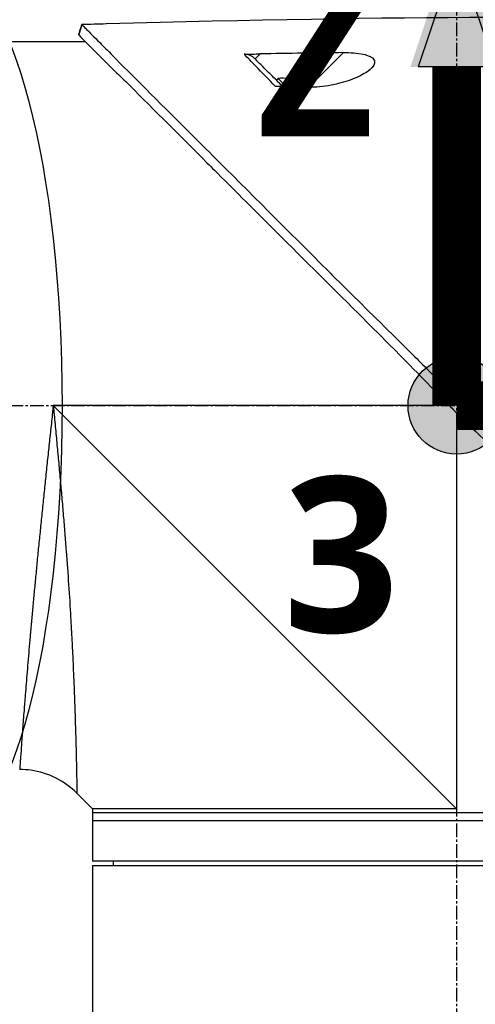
# Model space of a CAD drawing. Header units: millimetres. Extents: x 0 to 4378, y 0 to 2376.
# Tile 154 of 224: x 1639 to 1695, y 1566 to 1687. Entities that reach past the tile are written whole.
import ezdxf

# ---------------------------------------------------------------- set-up
doc = ezdxf.new("R2010")
doc.units = ezdxf.units.MM
doc.header["$LTSCALE"] = 0.2
doc.linetypes.add('CENTER2', pattern=[1.125, 0.75, -0.125, 0.125, -0.125])
for name, color, linetype in [('02_Center Line', 1, 'CENTER2'), ('07_Special Line2', 76, 'Continuous'), ('12_Before Rev.Num.', 5, 'Continuous'), ('13_After Rev.Num.', 6, 'Continuous')]:
    doc.layers.add(name, color=color, linetype=linetype)
doc.layers.add('14_Mark', color=7, linetype='Continuous', true_color=0xe03c31)
doc.styles.add('Rainbow-5.0 Style', font='malgunsl.ttf')
doc.dimstyles.new('Rainbow-5.0 Style', dxfattribs={"dimtxt": 4, "dimasz": 2.5, "dimexe": 1, "dimexo": 1, "dimgap": 1, "dimtad": 1, "dimdsep": 46, "dimtxsty": 'Rainbow-5.0 Style', "dimcen": 0, "dimclrd": 251, "dimclre": 251, "dimclrt": 7, "dimazin": 3, "dimtp": 0.1, "dimtm": 0.1, "dimtfac": 0.61, "dimtmove": 0, "dimatfit": 3, "dimfxl": 1, "dimlwd": -1, "dimlwe": -1, "dimarcsym": 1})

# ---------------------------------------------------------------- blocks, each defined once
blk = doc.blocks.new('*D131')
at = {"color": 251, "linetype": 'ByBlock', "transparency": 16777216}
for p, q in [((1638.55, 1756.68), (1891.38, 1756.68)), ((1887.38, 1649.53), (1887.38, 1746.68)), ((1755.7, 1639.53), (1891.38, 1639.53))]:
    blk.add_line(p, q, dxfattribs=at)
at = {"color": 251, "transparency": 16777216}
for points in [[(1885.72, 1746.68), (1889.05, 1746.68), (1887.38, 1756.68)], [(1885.72, 1649.53), (1889.05, 1649.53), (1887.38, 1639.53)]]:
    blk.add_solid(points, dxfattribs=at)
at = {"layer": 'Defpoints', "color": 0, "transparency": 16777216}
for p in [(1634.55, 1756.68), (1887.38, 1756.68), (1751.7, 1639.53)]:
    blk.add_point(p, dxfattribs=at)
at = {"color": 7, "transparency": 16777216, "insert": (1875.07, 1698.11), "char_height": 16, "attachment_point": 5, "rotation": 90, "style": 'Rainbow-5.0 Style'}
blk.add_mtext('117.15', dxfattribs=at)
blk = doc.blocks.new('*D132')
at = {"color": 251, "linetype": 'ByBlock', "transparency": 16777216}
for p, q in [((1638.55, 1756.68), (1943.4, 1756.68)), ((1939.4, 1746.68), (1939.4, 866.68)), ((1814.42, 856.68), (1943.4, 856.68))]:
    blk.add_line(p, q, dxfattribs=at)
at = {"color": 251, "transparency": 16777216}
for points in [[(1937.74, 1746.68), (1941.07, 1746.68), (1939.4, 1756.68)], [(1937.74, 866.68), (1941.07, 866.68), (1939.4, 856.68)]]:
    blk.add_solid(points, dxfattribs=at)
at = {"layer": 'Defpoints', "color": 0, "transparency": 16777216}
for p in [(1634.55, 1756.68), (1810.42, 856.68), (1939.4, 856.68)]:
    blk.add_point(p, dxfattribs=at)
at = {"color": 7, "transparency": 16777216, "insert": (1927.12, 1306.68), "char_height": 16, "attachment_point": 5, "rotation": 90, "style": 'Rainbow-5.0 Style'}
blk.add_mtext('900', dxfattribs=at)
blk = doc.blocks.new('Blk$A37R2-3W24R')
for p, q in [((-85.42, 1026.95), (-85.79, 1025.69)), ((-95.9, 1024.85), (-84.98, 1024.85)), ((-63.37, 1023.33), (-64, 1022.71)), ((-57.38, 1019.22), (-53.09, 1023.5)), ((-61.38, 1020.09), (-61.17, 1020.3)), ((-60.15, 1019.28), (-61.17, 1020.3)), ((-58.8, 1019.84), (-58.79, 1019.85)), ((-57.88, 1019.23), (-57.87, 1019.23)), ((-39.62, 981.2), (-40.61, 980.47)), ((-40, 979.85), (-88.95, 979.85)), ((-39.1, 930), (-88.95, 979.85)), ((-39.1, 978.96), (-39.1, 930)), ((-37.48, 979.03), (-38.48, 978.35)), ((-84.1, 930), (-86.02, 931.92)), ((-84.1, 930), (-84.1, 923.5)), ((5.9, 929.5), (-84.1, 929.5)), ((5.9, 928.5), (-84.1, 928.5)), ((5.9, 923.5), (-84.1, 923.5)), ((-84.1, 923), (5.9, 923)), ((-84.1, 923), (-84.1, 719.1)), ((-81.49, 923), (-81.5, 923.5))]:
    blk.add_line(p, q)
for radius, start, end in [(4.52, 63.7131, 94.7607), (4.5, 49.6154, 63.7759)]:
    blk.add_arc((-60.79, 1015.8), radius, start, end)
for centre, major_axis, ratio, start_param, end_param in [((-345.1, 997.6), (-366.09, -26.02), 0.042138, 3.488133, 3.909025), ((8.74, -1500.3), (-2690.77, 101.98), 0.938894, 4.781808, 4.782934), ((-217.48, 1005.32), (-233.77, -14.41), 0.048344, 3.929452, 3.989586)]:
    blk.add_ellipse(centre, major_axis=major_axis, ratio=ratio, start_param=start_param, end_param=end_param)
for points in [[(-85.79, 1025.69), (-85.67, 1026.11), (-85.54, 1026.53), (-85.42, 1026.95)], [(-93.09, 934.85), (-93.09, 934.85), (-93.09, 934.85), (-93.09, 934.85)]]:
    blk.add_open_spline(points, degree=3)
for points, knots in [([(-85.42, 1026.95), (-85.42, 1026.95), (-85.42, 1026.95), (-85.42, 1026.95), (-85.42, 1026.95), (-85.42, 1026.95)], [-0.02987732, -0.02987732, -0.02987732, -0.02987732, -0.01373724, -0.01373724, 0, 0, 0, 0]), ([(-85.42, 1026.95), (-85.42, 1026.95), (-85.42, 1026.95), (-85.42, 1026.95), (-85.42, 1026.95), (-85.42, 1026.95), (-85.42, 1026.95), (-85.41, 1026.94), (-85.41, 1026.94), (-85.4, 1026.93), (-85.39, 1026.92), (-85.35, 1026.88), (-85.31, 1026.84), (-85.16, 1026.7), (-85.02, 1026.55), (-84.45, 1025.99), (-83.9, 1025.43), (-82.74, 1024.26), (-82.21, 1023.73), (-79.28, 1020.76), (-76, 1017.5), (-71.33, 1012.84), (-70.31, 1011.82), (-64.85, 1006.37), (-59.96, 1001.5), (-54.81, 996.34), (-54.66, 996.19), (-52.08, 993.6), (-49.58, 991.15), (-45.82, 987.44), (-44.57, 986.2), (-41.58, 983.21), (-40.28, 981.88), (-39.62, 981.2)], [0.000001, 0.000001, 0.000001, 0.000001, 0.009162, 0.009162, 0.016971, 0.016971, 0.03259, 0.03259, 0.063827, 0.063827, 0.126304, 0.126304, 0.251265, 0.251265, 0.50133, 0.50133, 1.002, 1.002, 1.335959, 1.335959, 2.67129, 2.67129, 3.030313, 3.030313, 4.543873, 4.543873, 4.592411, 4.592411, 5.347172, 5.347172, 5.723633, 5.723633, 6.247668, 6.247668, 6.247668, 6.247668]), ([(-85.79, 1025.68), (-85.79, 1025.68), (-85.79, 1025.68), (-85.79, 1025.69), (-85.79, 1025.69), (-85.79, 1025.69), (-85.79, 1025.69), (-85.79, 1025.69), (-85.79, 1025.69), (-85.79, 1025.69)], [0.692218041, 0.692218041, 0.692218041, 0.692218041, 0.69329226, 0.69329226, 0.695708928, 0.695708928, 0.696915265, 0.696915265, 0.698320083, 0.698320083, 0.698320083, 0.698320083]), ([(-85.79, 1025.69), (-85.79, 1025.69), (-85.79, 1025.69), (-85.79, 1025.68), (-85.79, 1025.68), (-85.79, 1025.68), (-85.79, 1025.68), (-85.79, 1025.68), (-85.78, 1025.67), (-85.77, 1025.66), (-85.76, 1025.64), (-85.71, 1025.58), (-85.66, 1025.53), (-85.44, 1025.31), (-85.22, 1025.09), (-84.19, 1024.05), (-82.98, 1022.84), (-80.97, 1020.86), (-80.48, 1020.39), (-77.2, 1017.15), (-73.73, 1013.65), (-69.62, 1009.55), (-69.32, 1009.25), (-66.78, 1006.71), (-64.43, 1004.36), (-58.55, 998.5), (-54.92, 994.9), (-49.5, 989.49), (-47.7, 987.69), (-43.1, 983.05), (-41.01, 980.89), (-40.61, 980.47)], [0.000047, 0.000047, 0.000047, 0.000047, 0.011008, 0.011008, 0.020393, 0.020393, 0.039197, 0.039197, 0.07693, 0.07693, 0.152825, 0.152825, 0.305669, 0.305669, 0.610232, 0.610232, 1.419716, 1.419716, 1.651889, 1.651889, 2.978842, 2.978842, 3.080675, 3.080675, 3.850394, 3.850394, 4.95171, 4.95171, 5.489352, 5.489352, 6.333255, 6.333255, 6.333255, 6.333255]), ([(-65.36, 1023.3), (-65.05, 1023.31), (-64.69, 1023.31), (-64.04, 1023.32), (-63.7, 1023.33), (-63.37, 1023.33)], [-0.1934752, -0.1934752, -0.1934752, -0.1934752, -0.0983779, -0.0983779, 0, 0, 0, 0]), ([(-64, 1022.71), (-64.09, 1022.8), (-64.19, 1022.88), (-64.4, 1023.03), (-64.51, 1023.09), (-64.74, 1023.2), (-64.87, 1023.24), (-65.12, 1023.29), (-65.24, 1023.31), (-65.36, 1023.3)], [0, 0, 0, 0, 0.0382217, 0.0382217, 0.0766364, 0.0766364, 0.116027, 0.116027, 0.1530194, 0.1530194, 0.1530194, 0.1530194]), ([(-61.47, 1019.3), (-62.33, 1020.19), (-63.15, 1021.03), (-63.91, 1021.81), (-64.42, 1022.34), (-64.91, 1022.84), (-65.36, 1023.3)], [0, 0, 0, 0, 0.5977799, 0.5977799, 0.5977799, 0.9999999, 0.9999999, 0.9999999, 0.9999999]), ([(-60.58, 1019.29), (-61.08, 1019.79), (-61.57, 1020.28), (-62.03, 1020.74), (-62.19, 1020.9), (-62.55, 1021.26), (-63.05, 1021.76), (-63.38, 1022.09), (-63.7, 1022.41), (-64, 1022.71)], [0.1685407, 0.1685407, 0.1685407, 0.1685407, 0.5, 0.5, 0.5, 0.75, 0.75, 0.75, 1, 1, 1, 1]), ([(-53.09, 1023.5), (-52.66, 1023.51), (-52.23, 1023.5), (-51.4, 1023.43), (-51, 1023.38), (-50.34, 1023.23), (-50.08, 1023.14), (-49.72, 1022.98), (-49.61, 1022.91), (-49.43, 1022.76), (-49.37, 1022.69), (-49.26, 1022.52), (-49.24, 1022.42), (-49.22, 1022.16), (-49.29, 1021.98), (-49.59, 1021.56), (-49.9, 1021.28), (-50.83, 1020.69), (-51.49, 1020.38), (-52.97, 1019.84), (-53.78, 1019.62), (-55.56, 1019.28), (-56.51, 1019.19), (-57.38, 1019.22)], [-1.636051, -1.636051, -1.636051, -1.636051, -1.487609, -1.487609, -1.342627, -1.342627, -1.229751, -1.229751, -1.162071, -1.162071, -1.103238, -1.103238, -1.031704, -1.031704, -0.907622, -0.907622, -0.714138, -0.714138, -0.48257, -0.48257, -0.258591, -0.258591, -0.000001, -0.000001, -0.000001, -0.000001]), ([(-59.06, 1019.26), (-59.5, 1019.27), (-59.97, 1019.28), (-60.75, 1019.29), (-61.13, 1019.3), (-61.47, 1019.3)], [-0.2324123, -0.2324123, -0.2324123, -0.2324123, -0.1008984, -0.1008984, -0.0000209, -0.0000209, -0.0000209, -0.0000209]), ([(-59.06, 1019.26), (-58.78, 1019.25), (-58.5, 1019.24), (-57.94, 1019.23), (-57.66, 1019.22), (-57.38, 1019.22)], [-0.1686475, -0.1686475, -0.1686475, -0.1686475, -0.0843243, -0.0843243, -0.000001, -0.000001, -0.000001, -0.000001]), ([(-40.61, 980.47), (-40.56, 980.42), (-40.25, 980.1), (-39.89, 979.74), (-39.71, 979.56), (-39.35, 979.2), (-39.17, 979.03), (-38.83, 978.69), (-38.54, 978.41), (-38.47, 978.35)], [0.00043088, 0.00043088, 0.00043088, 0.00043088, 0.0154414, 0.0154414, 0.03075173, 0.03075173, 0.04552895, 0.04552895, 0.05960793, 0.05960793, 0.05960793, 0.05960793]), ([(-39.62, 981.2), (-39.57, 981.14), (-39.48, 981.05), (-39.27, 980.84), (-39.19, 980.75), (-38.92, 980.47), (-38.74, 980.29), (-38.38, 979.93), (-38.19, 979.73), (-37.93, 979.48), (-37.84, 979.39), (-37.62, 979.17), (-37.51, 979.06), (-37.48, 979.03)], [0.0012617, 0.0012617, 0.0012617, 0.0012617, 0.0227877, 0.0227877, 0.0388309, 0.0388309, 0.0709865, 0.0709865, 0.1023123, 0.1023123, 0.1191004, 0.1191004, 0.1425667, 0.1425667, 0.1425667, 0.1425667]), ([(-88.95, 979.85), (-88.97, 979.67), (-88.99, 979.48), (-89.01, 979.3), (-89.03, 979.11), (-89.05, 978.93), (-89.07, 978.74), (-89.11, 978.37), (-89.14, 978.01), (-89.18, 977.64), (-89.22, 977.27), (-89.26, 976.9), (-89.3, 976.54), (-89.34, 976.17), (-89.38, 975.81), (-89.42, 975.44), (-89.49, 974.71), (-89.57, 973.99), (-89.65, 973.26), (-89.73, 972.54), (-89.8, 971.82), (-89.88, 971.1), (-89.95, 970.38), (-90.03, 969.66), (-90.1, 968.95), (-90.1, 968.94), (-90.1, 968.94), (-90.1, 968.94), (-90.17, 968.23), (-90.25, 967.52), (-90.32, 966.82), (-90.32, 966.81), (-90.32, 966.81), (-90.32, 966.8), (-90.36, 966.45), (-90.39, 966.1), (-90.43, 965.76), (-90.43, 965.75), (-90.43, 965.75), (-90.43, 965.74), (-90.46, 965.4), (-90.5, 965.05), (-90.53, 964.71), (-90.53, 964.71), (-90.53, 964.7), (-90.53, 964.7), (-90.6, 964.01), (-90.67, 963.33), (-90.74, 962.66), (-90.74, 962.65), (-90.74, 962.65), (-90.74, 962.64), (-90.81, 961.97), (-90.87, 961.3), (-90.94, 960.65), (-90.94, 960.64), (-90.94, 960.64), (-90.94, 960.63), (-91, 959.98), (-91.06, 959.33), (-91.12, 958.69), (-91.12, 958.68), (-91.12, 958.68), (-91.13, 958.67), (-91.19, 958.03), (-91.25, 957.39), (-91.31, 956.76), (-91.36, 956.14), (-91.42, 955.52), (-91.48, 954.91), (-91.48, 954.91), (-91.48, 954.9), (-91.48, 954.9), (-91.51, 954.59), (-91.54, 954.29), (-91.56, 953.98), (-91.59, 953.69), (-91.62, 953.39), (-91.64, 953.1), (-91.64, 953.09), (-91.64, 953.09), (-91.64, 953.08), (-91.67, 952.79), (-91.7, 952.5), (-91.72, 952.21), (-91.72, 952.21), (-91.72, 952.2), (-91.72, 952.2), (-91.75, 951.91), (-91.77, 951.63), (-91.8, 951.35), (-91.8, 951.34), (-91.8, 951.34), (-91.8, 951.33), (-91.85, 950.76), (-91.9, 950.2), (-91.95, 949.66), (-91.99, 949.12), (-92.04, 948.59), (-92.08, 948.08), (-92.08, 948.07), (-92.08, 948.07), (-92.08, 948.07), (-92.12, 947.55), (-92.17, 947.05), (-92.21, 946.56), (-92.21, 946.56), (-92.21, 946.55), (-92.21, 946.55), (-92.25, 946.06), (-92.29, 945.58), (-92.32, 945.12), (-92.32, 945.12), (-92.32, 945.11), (-92.33, 945.11), (-92.36, 944.65), (-92.4, 944.2), (-92.43, 943.76), (-92.43, 943.76), (-92.43, 943.75), (-92.43, 943.75), (-92.45, 943.53), (-92.47, 943.32), (-92.48, 943.11), (-92.48, 943.1), (-92.49, 943.1), (-92.49, 943.1), (-92.5, 942.89), (-92.52, 942.68), (-92.53, 942.48), (-92.53, 942.47), (-92.53, 942.47), (-92.53, 942.47), (-92.57, 942.06), (-92.6, 941.66), (-92.63, 941.28), (-92.63, 941.28), (-92.63, 941.28), (-92.63, 941.28), (-92.66, 940.9), (-92.68, 940.54), (-92.71, 940.19), (-92.71, 940.19), (-92.71, 940.19), (-92.71, 940.19), (-92.73, 939.84), (-92.76, 939.51), (-92.78, 939.19), (-92.81, 938.88), (-92.83, 938.59), (-92.85, 938.31), (-92.85, 938.3), (-92.85, 938.3), (-92.85, 938.3), (-92.89, 937.74), (-92.92, 937.24), (-92.96, 936.81), (-92.96, 936.7), (-92.97, 936.6), (-92.98, 936.5), (-92.98, 936.4), (-92.99, 936.3), (-93, 936.21), (-93.01, 936.03), (-93.02, 935.87), (-93.03, 935.72), (-93.05, 935.43), (-93.07, 935.22), (-93.08, 935.07), (-93.08, 935), (-93.09, 934.94), (-93.09, 934.91), (-93.09, 934.87), (-93.09, 934.85), (-93.09, 934.85), (-93.09, 934.85), (-93.09, 934.85), (-93.09, 934.85)], [-0.00005797, -0.00005797, -0.00005797, -0.00005797, 0.00049405, 0.00049405, 0.00049405, 0.00104607, 0.00104607, 0.00104607, 0.0021501, 0.0021501, 0.0021501, 0.00325414, 0.00325414, 0.00325414, 0.00435817, 0.00435817, 0.00435817, 0.00656624, 0.00656624, 0.00656624, 0.00877431, 0.00877431, 0.00877431, 0.01098238, 0.01098238, 0.01098238, 0.01099361, 0.01099361, 0.01099361, 0.01319044, 0.01319044, 0.01319044, 0.01320357, 0.01320357, 0.01320357, 0.01429448, 0.01429448, 0.01429448, 0.01430847, 0.01430847, 0.01430847, 0.01539851, 0.01539851, 0.01539851, 0.01541335, 0.01541335, 0.01541335, 0.01760658, 0.01760658, 0.01760658, 0.01762291, 0.01762291, 0.01762291, 0.01981465, 0.01981465, 0.01981465, 0.01983223, 0.01983223, 0.01983223, 0.02202272, 0.02202272, 0.02202272, 0.02204132, 0.02204132, 0.02204132, 0.02425053, 0.02425053, 0.02425053, 0.02643885, 0.02643885, 0.02643885, 0.02645881, 0.02645881, 0.02645881, 0.02756281, 0.02756281, 0.02756281, 0.02864692, 0.02864692, 0.02864692, 0.02866725, 0.02866725, 0.02866725, 0.02975095, 0.02975095, 0.02975095, 0.02977133, 0.02977133, 0.02977133, 0.03085499, 0.03085499, 0.03085499, 0.03087541, 0.03087541, 0.03087541, 0.03308346, 0.03308346, 0.03308346, 0.03527112, 0.03527112, 0.03527112, 0.03529119, 0.03529119, 0.03529119, 0.03747919, 0.03747919, 0.03747919, 0.03749882, 0.03749882, 0.03749882, 0.03968726, 0.03968726, 0.03968726, 0.03970627, 0.03970627, 0.03970627, 0.04189533, 0.04189533, 0.04189533, 0.04191356, 0.04191356, 0.04191356, 0.04299936, 0.04299936, 0.04299936, 0.04301713, 0.04301713, 0.04301713, 0.0441034, 0.0441034, 0.0441034, 0.0441207, 0.0441207, 0.0441207, 0.04631147, 0.04631147, 0.04631147, 0.04632769, 0.04632769, 0.04632769, 0.04851953, 0.04851953, 0.04851953, 0.0485346, 0.0485346, 0.0485346, 0.05074146, 0.05074146, 0.05074146, 0.05293567, 0.05293567, 0.05293567, 0.05294817, 0.05294817, 0.05294817, 0.05735181, 0.05735181, 0.05735181, 0.05845584, 0.05845584, 0.05845584, 0.05955987, 0.05955987, 0.05955987, 0.06176794, 0.06176794, 0.06176794, 0.06618408, 0.06618408, 0.06618408, 0.06839215, 0.06839215, 0.06839215, 0.07060022, 0.07060022, 0.07060022, 0.07060712, 0.07060712, 0.07060712, 0.07060712]), ([(-88.95, 979.85), (-88.93, 979.66), (-88.89, 979.28), (-88.82, 978.51), (-88.69, 977.17), (-88.51, 975.27), (-88.3, 973), (-88.09, 970.75), (-87.89, 968.5), (-87.7, 966.26), (-87.52, 964.05), (-87.29, 961.16), (-87.04, 957.66), (-86.85, 954.63), (-86.74, 952.67), (-86.67, 951.37), (-86.59, 949.81), (-86.5, 948), (-86.43, 946.28), (-86.36, 944.64), (-86.31, 943.08), (-86.26, 941.85), (-86.23, 940.9), (-86.21, 939.98), (-86.17, 938.9), (-86.13, 937.32), (-86.09, 935.61), (-86.07, 934.39), (-86.05, 933.71), (-86.05, 933.3), (-86.03, 932.67), (-86.03, 932.2), (-86.02, 931.96), (-86.02, 931.92), (-86.02, 931.92)], [-0.00005585, -0.00005585, -0.00005585, -0.00005585, 0.00051707, 0.00109, 0.00223584, 0.00452754, 0.00681923, 0.00911093, 0.01140263, 0.01369432, 0.01598602, 0.01827771, 0.0228611, 0.02744449, 0.02859034, 0.02973619, 0.03202788, 0.03431958, 0.03661127, 0.03890297, 0.04119466, 0.04348636, 0.04463221, 0.04577806, 0.04806975, 0.05036145, 0.05494484, 0.05952823, 0.06067408, 0.06181992, 0.06411162, 0.06869501, 0.0709867, 0.07327246, 0.07327246, 0.07327246, 0.07327246]), ([(-37.48, 979.03), (-37.21, 978.76), (-36.96, 978.52), (-36.34, 977.89), (-36.05, 977.6), (-35.19, 976.75), (-34.62, 976.18), (-32.91, 974.46), (-31.77, 973.32), (-28.36, 969.91), (-26.11, 967.66), (-18.77, 960.33), (-14.54, 956.14), (-10.52, 952.11), (-9.97, 951.56), (-8.9, 950.48), (-8.36, 949.94), (-6.45, 948.02), (-5.19, 946.73), (-3.58, 945.12), (-3.19, 944.74), (-2.01, 943.55), (-1.25, 942.79), (-0.2, 941.74), (0.12, 941.42), (1.01, 940.53), (1.57, 939.97), (3.03, 938.51), (3.87, 937.64), (5.76, 935.77), (6.67, 934.88), (7.58, 933.97), (7.81, 933.73), (8.04, 933.5), (8.1, 933.44), (8.14, 933.39), (8.15, 933.38), (8.16, 933.37), (8.17, 933.36), (8.18, 933.35), (8.18, 933.35), (8.18, 933.35), (8.19, 933.35), (8.19, 933.34), (8.19, 933.34), (8.19, 933.34), (8.19, 933.34), (8.19, 933.34)], [0, 0, 0, 0, 0.115596, 0.115596, 0.212113, 0.212113, 0.405093, 0.405093, 0.790972, 0.790972, 1.563393, 1.563393, 3.332159, 3.332159, 3.60987, 3.60987, 3.890806, 3.890806, 4.623507, 4.623507, 4.856845, 4.856845, 5.35641, 5.35641, 5.576842, 5.576842, 5.990665, 5.990665, 6.711546, 6.711546, 7.79125, 7.79125, 8.330789, 8.330789, 8.599474, 8.599474, 8.666532, 8.666532, 8.716444, 8.716444, 8.791539, 8.791539, 8.829086, 8.829086, 8.847858, 8.847858, 8.871461, 8.871461, 8.871461, 8.871461]), ([(-38.47, 978.35), (-37.7, 977.61), (-36.94, 976.86), (-35.26, 975.22), (-34.35, 974.32), (-31.5, 971.49), (-29.56, 969.55), (-23.64, 963.62), (-19.69, 959.64), (-13.94, 953.88), (-12.01, 951.95), (-9.84, 949.77), (-9.53, 949.46), (-5.04, 944.96), (-1.24, 941.17), (1.83, 938.08), (2.03, 937.88), (2.97, 936.92), (3.66, 936.24), (5.04, 934.86), (5.67, 934.23), (6.3, 933.59), (6.46, 933.43), (6.63, 933.27), (6.67, 933.23), (6.71, 933.19), (6.72, 933.18), (6.73, 933.17), (6.73, 933.17), (6.73, 933.16), (6.73, 933.16), (6.74, 933.16), (6.74, 933.16), (6.74, 933.16), (6.74, 933.16), (6.74, 933.16)], [-7.620463, -7.620463, -7.620463, -7.620463, -7.336805, -7.336805, -6.999081, -6.999081, -6.270272, -6.270272, -4.749597, -4.749597, -3.95115, -3.95115, -3.814973, -3.814973, -1.971605, -1.971605, -1.846597, -1.846597, -1.347406, -1.347406, -0.675491, -0.675491, -0.339165, -0.339165, -0.169556, -0.169556, -0.084774, -0.084774, -0.042597, -0.042597, -0.021599, -0.021599, -0.011128, -0.011128, -0.000028, -0.000028, -0.000028, -0.000028]), ([(-86.02, 931.92), (-86.79, 932.69), (-87.69, 933.33), (-89.61, 934.28), (-90.65, 934.6), (-92.16, 934.82), (-92.63, 934.85), (-93.09, 934.85)], [0, 0, 0, 0, 0.3242583, 0.3242583, 0.6426929, 0.6426929, 0.7824853, 0.7824853, 0.7824853, 0.7824853]), ([(-39.1, 930), (-39.12, 930), (-39.14, 930), (-41.4, 930), (-43.63, 930), (-48.06, 930), (-50.25, 930), (-53.82, 930), (-55.22, 930), (-57.38, 930), (-58.16, 930), (-60.97, 930), (-62.94, 930), (-65.87, 930), (-66.91, 930), (-69.03, 930), (-70.1, 930), (-72.15, 930), (-73.13, 930), (-74.97, 930), (-75.83, 930), (-77.44, 930), (-78.19, 930), (-79.56, 930), (-80.18, 930), (-81.29, 930), (-81.77, 930), (-82.61, 930), (-82.97, 930), (-83.53, 930), (-83.74, 930), (-84.03, 930), (-84.1, 930), (-84.1, 930), (-84.1, 930), (-84.1, 930)], [-0.005485, -0.005485, -0.005485, -0.005485, 0, 0, 0.672232, 0.672232, 1.344501, 1.344501, 1.792512, 1.792512, 2.048534, 2.048534, 2.731437, 2.731437, 3.121573, 3.121573, 3.559727, 3.559727, 3.997928, 3.997928, 4.436084, 4.436084, 4.874274, 4.874274, 5.31242, 5.31242, 5.750596, 5.750596, 6.188714, 6.188714, 6.626878, 6.626878, 7.06498, 7.06498, 7.065101, 7.065101, 7.065101, 7.065101])]:
    blk.add_open_spline(points, degree=3, knots=knots)
at = {"layer": '02_Center Line', "ltscale": 11.288275}
for p, q in [((-39.1, 1039.93), (-39.1, 539.43)), ((-216.25, 979.85), (36.59, 979.85))]:
    blk.add_line(p, q, dxfattribs=at)
blk = doc.blocks.new('A$C19ebd0c3_1234')
for q in [(46.93, -0.78), (54.3, 6.59)]:
    blk.add_line((46.93, 6.59), q)
blk.add_ellipse((0, 0), major_axis=(53.19, 0), ratio=0.263273)
blk = doc.blocks.new('A$Ca1632f6c')
at = {"layer": '07_Special Line2'}
blk.add_hatch(color=256, dxfattribs=at).paths.add_polyline_path([(49.16, 0), (34.9, 4.75), (34.9, -4.75)])
at = {"layer": '12_Before Rev.Num.'}
blk.add_hatch(color=256, dxfattribs=at).paths.add_polyline_path([(0, 49.16), (-4.75, 34.9), (4.75, 34.9)])
at = {"layer": '14_Mark'}
h = blk.add_hatch(color=256, dxfattribs=at)
h.dxf.hatch_style = 1
h.paths.add_polyline_path([(5, 0, 1), (-5, 0, 1)])
at = {"layer": '07_Special Line2'}
for p, q in [((34.9, -3.96), (34.9, 3.96)), ((46.78, 0), (34.9, 3.96)), ((34.9, -3.96), (46.78, 0))]:
    blk.add_line(p, q, dxfattribs=at)
at = {"layer": '07_Special Line2', "const_width": 5}
blk.add_lwpolyline([(34.9, 0), (0, 0)], dxfattribs=at)
at = {"layer": '12_Before Rev.Num.'}
for p, q in [((0, 46.78), (-3.96, 34.9)), ((3.96, 34.9), (0, 46.78)), ((3.96, 34.9), (-3.96, 34.9))]:
    blk.add_line(p, q, dxfattribs=at)
at = {"layer": '12_Before Rev.Num.', "const_width": 5}
blk.add_lwpolyline([(0, 34.9), (0, 0)], dxfattribs=at)
at = {"layer": '14_Mark'}
blk.add_circle((0, 0), 5, dxfattribs=at)
at = {"layer": '07_Special Line2', "insert": (34.53, -17.31), "char_height": 16, "attachment_point": 4, "style": 'Rainbow-5.0 Style'}
blk.add_mtext('{\\fMalgun Gothic Semilight|b1|i0|c129|p50;Y}', dxfattribs=at)
at = {"layer": '12_Before Rev.Num.', "insert": (-20.59, 35.73), "char_height": 16, "attachment_point": 4, "style": 'Rainbow-5.0 Style'}
blk.add_mtext('{\\fMalgun Gothic Semilight|b1|i0|c129|p50;Z}', dxfattribs=at)
at = {"layer": '14_Mark', "insert": (-17.84, -15.46), "char_height": 16, "attachment_point": 4, "style": 'Rainbow-5.0 Style'}
blk.add_mtext('{\\fMalgun Gothic Semilight|b1|i0|c129|p50;3}', dxfattribs=at)

msp = doc.modelspace()

# ---------------------------------------------------------------- block references
msp.add_blockref('Blk$A37R2-3W24R', (1731.806, 659.684))
at = {"xscale": 1.2, "yscale": 1.2, "zscale": 1.2}
msp.add_blockref('A$Ca1632f6c', (1692.706, 1639.534), dxfattribs=at)
at = {"layer": '13_After Rev.Num.', "rotation": 90}
msp.add_blockref('A$C19ebd0c3_1234', (1629.94, 1639.534), dxfattribs=at)

# ---------------------------------------------------------------- dimensions: what is measured, and where the dimension line sits
for base, p1, p2, picture, middle in [((1887.384, 1756.684), (1751.697, 1639.534), (1634.547, 1756.684), '*D131', (1875.069, 1698.109)), ((1939.402, 856.684), (1634.547, 1756.684), (1810.421, 856.684), '*D132', (1927.125, 1306.684))]:
    dim = msp.add_linear_dim(base=base, p1=p1, p2=p2, angle=90, dimstyle='Rainbow-5.0 Style', override={"dimscale": 4, "dimtol": 0, "dimlim": 0, "dimtp": 0.1, "dimtm": 0.1, "dimtfac": 0.61, "dimtdec": 2, "dimtolj": 0, "dimtzin": 8})
    dim.commit()
    dim.dimension.update_dxf_attribs({"geometry": picture, "text_midpoint": middle})

doc.saveas('drawing.dxf')
